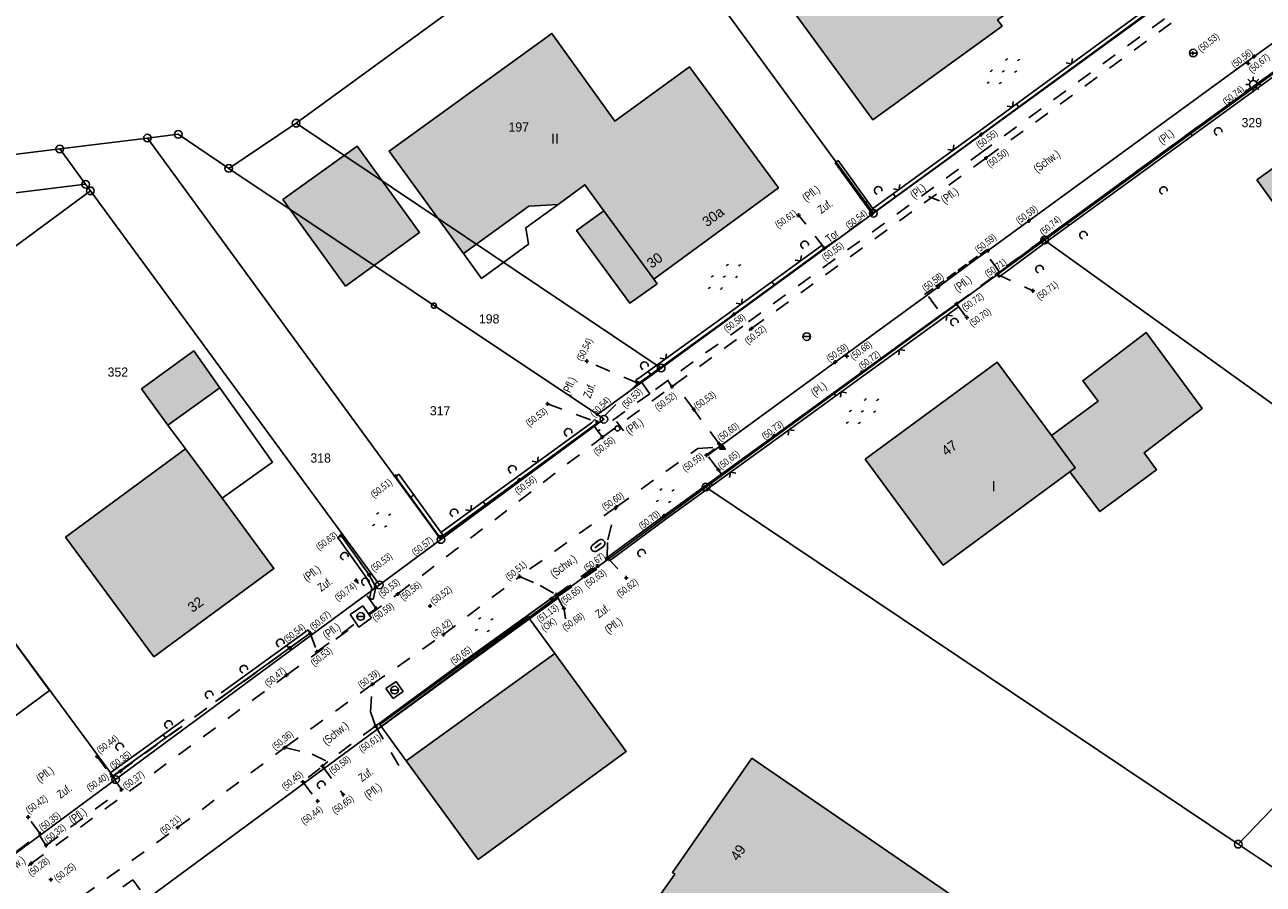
# Model space of a CAD drawing. Extents: x 2408905 to 2410405, y 5786105 to 5787663.
# Tile 31 of 43: x 2409926 to 2410008, y 5786956 to 5787012. Entities that reach past the tile are written whole.
import ezdxf

# ---------------------------------------------------------------- set-up
doc = ezdxf.new("R2010")
doc.units = 0
for name, pattern in [('DASHED_28', [9, 6, -3]), ('DASHED_61', [0.9, 0.7, -0.2]), ('DASHED_70', [2, 1, -1])]:
    doc.linetypes.add(name, pattern=pattern)
for name, color, linetype in [('K100-FLST_GRENZEN', 40, 'Continuous'), ('K105-FLST_NUMMERN', 40, 'Continuous'), ('K125-GEB_LINIEN', 40, 'Continuous'), ('K125-GEB_LINIEN-FLAECHE', 2, 'Continuous'), ('K130-GEB_TEXTE', 40, 'Continuous'), ('K145-VERM_PKTE', 7, 'Continuous'), ('STRKAT-TEXTE', 7, 'Continuous'), ('TOP-HOEHENI', 7, 'Continuous'), ('TOP-LINIEN', 7, 'Continuous'), ('TOP-SYMB-STRASSE', 32, 'Continuous'), ('TOP-SYMBOLE', 7, 'Continuous'), ('TOP-TEXTE', 7, 'Continuous')]:
    doc.layers.add(name, color=color, linetype=linetype)
doc.styles.add('SIMPLEX', font='CONTINUOUS')

# ---------------------------------------------------------------- blocks, each defined once
blk = doc.blocks.new('128')
at = {"color": 11, "linetype": 'Continuous'}
blk.add_circle((0, 0), 0.5, dxfattribs=at)
blk = doc.blocks.new('GRENZSTEIN')
at = {"color": 7, "linetype": 'Continuous'}
blk.add_circle((0, 0), 0.75, dxfattribs=at)
blk = doc.blocks.new('251')
at = {"color": 40, "linetype": 'Continuous'}
blk.add_circle((0, 0), 0.175, dxfattribs=at)
blk = doc.blocks.new('1733')
at = {"color": 123, "linetype": 'Continuous'}
blk.add_circle((0, 0), 0.5, dxfattribs=at)
at = {"layer": 'TOP-SYMB-STRASSE', "color": 123}
blk.add_polyline3d([(-0.5, 0, 0), (0.5, 0, 0)], dxfattribs=at)
blk = doc.blocks.new('1702')
at = {"layer": 'TOP-SYMB-STRASSE', "color": 30}
for points in [[(-0.375, -0.215, 0), (0, 0.43, 0), (0.375, -0.215, 0), (-0.375, -0.215, 0)], [(-0.356, -0.215, 0), (0.009, 0.414, 0)], [(0.067, 0.314, 0), (-0.241, -0.215, 0)], [(-0.125, -0.215, 0), (0.125, 0.215, 0)], [(0.183, 0.116, 0), (-0.009, -0.215, 0)], [(0.106, -0.215, 0), (0.241, 0.016, 0)], [(0.299, -0.083, 0), (0.222, -0.215, 0)], [(0.338, -0.215, 0), (0.356, -0.183, 0)]]:
    blk.add_polyline3d(points, dxfattribs=at)
blk = doc.blocks.new('1701')
at = {"color": 30, "linetype": 'Continuous'}
blk.add_circle((0, 0), 0.5, dxfattribs=at)
at = {"layer": 'TOP-SYMB-STRASSE', "color": 30}
for points in [[(-0.5, 0, 0), (-1, 0, 0)], [(-0.355, 0.355, 0), (-0.705, 0.705, 0)], [(0, 0.5, 0), (0, 1, 0)], [(0.355, 0.355, 0), (0.705, 0.705, 0)], [(0.5, 0, 0), (1, 0, 0)], [(-0.355, -0.355, 0), (-0.705, -0.705, 0)], [(0, -0.5, 0), (0, -1, 0)], [(0.355, -0.355, 0), (0.705, -0.705, 0)]]:
    blk.add_polyline3d(points, dxfattribs=at)
blk = doc.blocks.new('168')
at = {"color": 74, "linetype": 'Continuous'}
blk.add_arc((0, 0.001), 1, 318.61027, 221.38965, dxfattribs=at)
blk = doc.blocks.new('179')
at = {"layer": 'TOP-SYMBOLE', "color": 111}
for points in [[(-4, -0.25, 0), (-4, 0.25, 0)], [(-3.5, -0.25, 0), (-3.5, 0.25, 0)], [(-0.25, 2.75, 0), (-0.25, 3.25, 0)], [(0.25, 2.75, 0), (0.25, 3.25, 0)], [(3.5, -0.25, 0), (3.5, 0.25, 0)], [(4, -0.25, 0), (4, 0.25, 0)], [(-0.25, -3.25, 0), (-0.25, -2.75, 0)], [(0.25, -3.25, 0), (0.25, -2.75, 0)]]:
    blk.add_polyline3d(points, dxfattribs=at)
blk = doc.blocks.new('1710')
at = {"color": 123, "linetype": 'Continuous'}
for centre, start, end in [((-0.375, 0), 90, 270), ((0.375, 0), 270, 90)]:
    blk.add_arc(centre, 0.375, start, end, dxfattribs=at)
at = {"layer": 'TOP-SYMB-STRASSE', "color": 123}
for points in [[(-0.375, 0.375, 0), (0.375, 0.375, 0)], [(-0.375, 0, 0), (0.375, 0, 0)], [(0.375, -0.375, 0), (-0.375, -0.375, 0)]]:
    blk.add_polyline3d(points, dxfattribs=at)
blk = doc.blocks.new('1783')
at = {"layer": 'TOP-SYMBOLE', "color": 93}
blk.add_polyline3d([(-1, 1, 0), (0, 0, 0), (1, 1, 0)], dxfattribs=at)
blk = doc.blocks.new('178')
at = {"layer": 'TOP-SYMBOLE', "color": 111}
for points in [[(-7.75, -0.25, 0), (-7.75, 0.25, 0)], [(-7.25, -0.25, 0), (-7.25, 0.25, 0)], [(-4, 2.75, 0), (-4, 3.25, 0)], [(-3.5, 2.75, 0), (-3.5, 3.25, 0)], [(-0.25, -0.25, 0), (-0.25, 0.25, 0)], [(0.25, -0.25, 0), (0.25, 0.25, 0)], [(3.5, 2.75, 0), (3.5, 3.25, 0)], [(4, 2.75, 0), (4, 3.25, 0)], [(7.25, -0.25, 0), (7.25, 0.25, 0)], [(7.75, -0.25, 0), (7.75, 0.25, 0)], [(-4, -3.25, 0), (-4, -2.75, 0)], [(-3.5, -3.25, 0), (-3.5, -2.75, 0)], [(3.5, -3.25, 0), (3.5, -2.75, 0)], [(4, -3.25, 0), (4, -2.75, 0)]]:
    blk.add_polyline3d(points, dxfattribs=at)
blk = doc.blocks.new('247')
at = {"layer": 'TOP-HOEHENI', "color": 30}
for points in [[(-0.375, 0, 0), (0.375, 0, 0)], [(0, -0.375, 0), (0, 0.375, 0)]]:
    blk.add_polyline3d(points, dxfattribs=at)

msp = doc.modelspace()

# ---------------------------------------------------------------- hatches: boundary and pattern name
at = {"layer": 'K125-GEB_LINIEN-FLAECHE'}
for color, points in [(32, [(2409975.432, 5787014.697), (2409982.004, 5787005.703), (2409990.486, 5787011.847), (2409990.192, 5787012.251), (2409995.819, 5787016.326), (2409996.112, 5787015.921), (2409996.411, 5787016.138), (2409990.884, 5787023.762), (2409990.779, 5787023.686), (2409980.993, 5787016.615), (2409979.99, 5787017.985)]), (32, [(2409964.386, 5786999.73), (2409962.595, 5786998.454), (2409966.087, 5786993.682), (2409967.884, 5786994.952), (2409967.661, 5786995.257), (2409975.827, 5787001.24), (2409969.983, 5787009.183), (2409965.104, 5787005.61), (2409960.971, 5787011.361), (2409950.317, 5787003.652), (2409955.183, 5786996.94), (2409959.455, 5787000.036), (2409961.38, 5787000.162), (2409963.143, 5787001.444)]), (32, [(2410007.177, 5787001.778), (2410013.563, 5786992.947), (2410013.668, 5786993.023), (2410014.209, 5786992.292), (2410017.463, 5786994.636), (2410016.93, 5786995.376), (2410018.52, 5786996.527), (2410018.698, 5786996.656), (2410016.618, 5786999.472), (2410019.649, 5787001.663), (2410017.498, 5787004.635), (2410015.165, 5787007.857), (2410010.674, 5787004.615), (2410010.826, 5787004.399)]), (33, [(2409947.446, 5786994.808), (2409952.297, 5786998.323), (2409948.21, 5787003.982), (2409943.345, 5787000.471)]), (33, [(2409994.916, 5786982.63), (2409996.9, 5786980.028), (2410000.61, 5786982.766), (2409999.791, 5786983.871), (2410003.594, 5786986.79), (2409999.927, 5786991.752), (2409995.772, 5786988.603), (2409996.77, 5786987.272), (2409993.711, 5786985.006), (2409995.273, 5786982.891)]), (33, [(2409934.082, 5786988.073), (2409935.796, 5786985.681), (2409939.214, 5786988.142), (2409937.509, 5786990.554)]), (32, [(2409994.916, 5786982.63), (2409995.273, 5786982.891), (2409993.711, 5786985.006), (2409990.152, 5786989.822), (2409981.516, 5786983.461), (2409986.617, 5786976.521)]), (32, [(2409929.096, 5786978.355), (2409934.886, 5786970.512), (2409942.755, 5786976.294), (2409939.352, 5786980.901), (2409936.954, 5786984.148)]), (33, [(2409956.146, 5786957.226), (2409965.835, 5786964.301), (2409961.161, 5786970.723), (2409951.432, 5786963.698)]), (32, [(2409974.07, 5786963.857), (2409968.878, 5786956.378), (2409969.027, 5786956.264), (2409963.816, 5786948.883), (2409971.231, 5786943.796), (2409975.024, 5786949.248), (2409978.911, 5786946.578), (2409979.518, 5786946.16), (2409980.894, 5786948.114), (2409987.27, 5786943.704), (2409992.452, 5786951.27)])]:
    msp.add_hatch(color=color, dxfattribs=at).paths.add_polyline_path(points)

# ---------------------------------------------------------------- linework, layer by layer
at = {"layer": 'K100-FLST_GRENZEN', "color": 7}
for points in [[(2409882.018, 5787002.328, 0), (2409896.797, 5786999.839, 0), (2409928.717, 5787003.789, 0), (2409934.467, 5787004.501, 0), (2409936.486, 5787004.751, 0), (2409939.794, 5787002.52, 0), (2409944.208, 5787005.482, 0), (2409966.084, 5787021.421, 0), (2409990.003, 5787038.848, 0), (2410013.927, 5787056.278, 0), (2410037.759, 5787073.642, 0), (2410026.295, 5787089.236, 0), (2410032.442, 5787093.708, 0), (2410025.658, 5787103.732, 0), (2409991.49, 5787094.011, 0), (2409977.716, 5787090.092, 0), (2409969.732, 5787087.821, 0), (2409874.792, 5787060.81, 0), (2409881.881, 5787003.434, 0), (2409882.018, 5787002.328, 0)], [(2409982.05, 5786999.576, 0), (2410005.95, 5787017.003, 0), (2409995.92, 5787030.742, 0), (2409992.256, 5787035.761, 0), (2409990.003, 5787038.848, 0), (2409966.084, 5787021.421, 0), (2409966.38, 5787021.017, 0), (2409969.919, 5787016.174, 0), (2409982.05, 5786999.576, 0)], [(2409944.208, 5787005.482, 0), (2409968.137, 5786989.432, 0), (2409982.05, 5786999.576, 0), (2409969.919, 5787016.174, 0), (2409966.38, 5787021.017, 0), (2409966.084, 5787021.421, 0), (2409944.208, 5787005.482, 0)], [(2409993.273, 5786997.821, 0), (2410023.273, 5786976.251, 0), (2410024.4, 5786977.423, 0), (2410032.96, 5786986.333, 0), (2410040.494, 5786994.175, 0), (2410040.886, 5786994.581, 0), (2410021.521, 5787018.415, 0), (2409993.273, 5786997.821, 0)], [(2409934.467, 5787004.501, 0), (2409953.698, 5786978.197, 0), (2409964.381, 5786986.08, 0), (2409963.953, 5786986.382, 0), (2409939.794, 5787002.52, 0), (2409936.486, 5787004.751, 0), (2409934.467, 5787004.501, 0)], [(2409939.794, 5787002.52, 0), (2409963.953, 5786986.382, 0), (2409968.137, 5786989.432, 0), (2409944.208, 5787005.482, 0), (2409939.794, 5787002.52, 0)], [(2409930.41, 5787001.479, 0), (2409930.727, 5787001.047, 0), (2409949.664, 5786975.221, 0), (2409953.698, 5786978.197, 0), (2409934.467, 5787004.501, 0), (2409928.717, 5787003.789, 0), (2409930.41, 5787001.479, 0)], [(2409913.373, 5786988.235, 0), (2409930.727, 5787001.047, 0), (2409930.41, 5787001.479, 0), (2409905.852, 5786998.442, 0), (2409913.373, 5786988.235, 0)], [(2409913.373, 5786988.235, 0), (2409932.378, 5786962.465, 0), (2409949.664, 5786975.221, 0), (2409930.727, 5787001.047, 0), (2409913.373, 5786988.235, 0)], [(2409971.067, 5786981.631, 0), (2410005.96, 5786958.23, 0), (2410015.853, 5786968.527, 0), (2410022.505, 5786975.451, 0), (2410023.273, 5786976.251, 0), (2409993.273, 5786997.821, 0), (2409971.067, 5786981.631, 0)], [(2409896.085, 5786975.474, 0), (2409915.09, 5786949.708, 0), (2409932.378, 5786962.465, 0), (2409913.373, 5786988.235, 0), (2409896.085, 5786975.474, 0)], [(2409930.075, 5786951.425, 0), (2409908.509, 5786935.534, 0), (2409932.567, 5786916.021, 0), (2409941.128, 5786909.078, 0), (2409978.187, 5786878.986, 0), (2409978.366, 5786878.841, 0), (2410003.508, 5786909.867, 0), (2410007.251, 5786914.486, 0), (2410007.249, 5786914.488, 0), (2409989.783, 5786927.909, 0), (2409990.681, 5786929.221, 0), (2410009.1, 5786956.124, 0), (2410005.96, 5786958.23, 0), (2409971.067, 5786981.631, 0), (2409930.953, 5786952.072, 0), (2409930.075, 5786951.425, 0)], [(2410005.96, 5786958.23, 0), (2410009.1, 5786956.124, 0), (2410029.762, 5786942.267, 0), (2410037.062, 5786951.306, 0), (2410033.22, 5786954.428, 0), (2410023.721, 5786962.142, 0), (2410015.853, 5786968.527, 0), (2410005.96, 5786958.23, 0)]]:
    msp.add_polyline3d(points, close=True, dxfattribs=at)
for points in [[(2409765.696, 5786794.675, 0), (2409768.513, 5786799.532, 0), (2409770.579, 5786803.092, 0), (2409774.74, 5786810.123, 0), (2409787.6, 5786831.85, 0), (2409802.732, 5786857.417, 0), (2409835.183, 5786881.391, 0), (2409848.826, 5786891.471, 0), (2409908.509, 5786935.534, 0), (2409930.075, 5786951.425, 0), (2409930.953, 5786952.072, 0), (2409971.067, 5786981.631, 0), (2409993.273, 5786997.821, 0), (2410021.521, 5787018.415, 0), (2410048.823, 5787038.318, 0), (2410056.656, 5787044.03, 0), (2410071.174, 5787054.613, 0), (2410099.392, 5787071.492, 0)], [(2410064.629, 5787059.169, 0), (2410054.063, 5787051.465, 0), (2410053.767, 5787051.868, 0), (2410029.844, 5787034.424, 0), (2410005.95, 5787017.003, 0), (2409982.05, 5786999.576, 0), (2409968.137, 5786989.432, 0), (2409963.953, 5786986.382, 0), (2409964.381, 5786986.08, 0), (2409953.698, 5786978.197, 0), (2409949.664, 5786975.221, 0), (2409932.378, 5786962.465, 0), (2409915.09, 5786949.708, 0), (2409896.994, 5786936.355, 0), (2409878.896, 5786923, 0), (2409859.993, 5786909.051, 0), (2409859.189, 5786908.457, 0), (2409837.872, 5786892.728, 0), (2409825.403, 5786883.527, 0), (2409810.118, 5786872.25, 0), (2409797.001, 5786862.569, 0), (2409795.238, 5786859.581, 0), (2409792.645, 5786855.189, 0), (2409765.264, 5786808.718, 0)], [(2409905.852, 5786998.442, 0), (2409930.41, 5787001.479, 0), (2409928.717, 5787003.789, 0), (2409896.797, 5786999.839, 0)]]:
    msp.add_polyline3d(points, dxfattribs=at)
at = {"layer": 'K125-GEB_LINIEN', "color": 32}
for points in [[(2409975.432, 5787014.697, 0), (2409982.004, 5787005.703, 0), (2409990.486, 5787011.847, 0), (2409990.192, 5787012.251, 0), (2409995.819, 5787016.326, 0), (2409996.112, 5787015.921, 0), (2409996.411, 5787016.138, 0), (2409990.884, 5787023.762, 0), (2409990.779, 5787023.686, 0), (2409980.993, 5787016.615, 0), (2409979.99, 5787017.985, 0), (2409975.432, 5787014.697, 0)], [(2409964.386, 5786999.73, 0), (2409962.595, 5786998.454, 0), (2409966.087, 5786993.682, 0), (2409967.884, 5786994.952, 0), (2409967.661, 5786995.257, 0), (2409975.827, 5787001.24, 0), (2409969.983, 5787009.183, 0), (2409965.104, 5787005.61, 0), (2409960.971, 5787011.361, 0), (2409950.317, 5787003.652, 0), (2409955.183, 5786996.94, 0), (2409959.455, 5787000.036, 0), (2409961.38, 5787000.162, 0), (2409963.143, 5787001.444, 0), (2409964.386, 5786999.73, 0)], [(2410007.177, 5787001.778, 0), (2410013.563, 5786992.947, 0), (2410013.668, 5786993.023, 0), (2410014.209, 5786992.292, 0), (2410017.463, 5786994.636, 0), (2410016.93, 5786995.376, 0), (2410018.52, 5786996.527, 0), (2410018.698, 5786996.656, 0), (2410016.618, 5786999.472, 0), (2410019.649, 5787001.663, 0), (2410017.498, 5787004.635, 0), (2410015.165, 5787007.857, 0), (2410010.674, 5787004.615, 0), (2410010.826, 5787004.399, 0), (2410007.177, 5787001.778, 0)], [(2409947.446, 5786994.808, 0), (2409952.297, 5786998.323, 0), (2409948.21, 5787003.982, 0), (2409943.345, 5787000.471, 0), (2409947.446, 5786994.808, 0)], [(2409943.345, 5787000.471, 0), (2409948.21, 5787003.982, 0), (2409952.297, 5786998.323, 0)], [(2409943.345, 5787000.471, 0), (2409947.446, 5786994.808, 0)], [(2409947.446, 5786994.808, 0), (2409952.297, 5786998.323, 0)], [(2409994.916, 5786982.63, 0), (2409996.9, 5786980.028, 0), (2410000.61, 5786982.766, 0), (2409999.791, 5786983.871, 0), (2410003.594, 5786986.79, 0), (2409999.927, 5786991.752, 0), (2409995.772, 5786988.603, 0), (2409996.77, 5786987.272, 0), (2409993.711, 5786985.006, 0), (2409995.273, 5786982.891, 0), (2409994.916, 5786982.63, 0)], [(2409934.082, 5786988.073, 0), (2409935.796, 5786985.681, 0), (2409939.214, 5786988.142, 0), (2409937.509, 5786990.554, 0), (2409934.082, 5786988.073, 0)], [(2409994.916, 5786982.63, 0), (2409995.273, 5786982.891, 0), (2409993.711, 5786985.006, 0), (2409990.152, 5786989.822, 0), (2409981.516, 5786983.461, 0), (2409986.617, 5786976.521, 0), (2409994.916, 5786982.63, 0)], [(2409929.096, 5786978.355, 0), (2409934.886, 5786970.512, 0), (2409942.755, 5786976.294, 0), (2409939.352, 5786980.901, 0), (2409936.954, 5786984.148, 0), (2409929.096, 5786978.355, 0)], [(2409956.146, 5786957.226, 0), (2409965.835, 5786964.301, 0), (2409961.161, 5786970.723, 0), (2409951.432, 5786963.698, 0), (2409956.146, 5786957.226, 0)], [(2409974.07, 5786963.857, 0), (2409968.878, 5786956.378, 0), (2409969.027, 5786956.264, 0), (2409963.816, 5786948.883, 0), (2409971.231, 5786943.796, 0), (2409975.024, 5786949.248, 0), (2409978.911, 5786946.578, 0), (2409979.518, 5786946.16, 0), (2409980.894, 5786948.114, 0), (2409987.27, 5786943.704, 0), (2409992.452, 5786951.27, 0), (2409974.07, 5786963.857, 0)]]:
    msp.add_polyline3d(points, dxfattribs=at)
at = {"layer": 'K125-GEB_LINIEN', "color": 40}
for points in [[(2409955.183, 5786996.94, 0), (2409956.363, 5786995.312, 0), (2409959.432, 5786997.548, 0), (2409959.262, 5786998.621, 0), (2409961.38, 5787000.162, 0), (2409959.455, 5787000.036, 0), (2409955.183, 5786996.94, 0)], [(2409964.386, 5786999.73, 0), (2409962.595, 5786998.454, 0), (2409966.087, 5786993.682, 0), (2409967.884, 5786994.952, 0), (2409967.661, 5786995.257, 0), (2409964.386, 5786999.73, 0)], [(2409939.214, 5786988.142, 0), (2409935.796, 5786985.681, 0), (2409936.954, 5786984.148, 0), (2409939.352, 5786980.901, 0), (2409942.657, 5786983.275, 0), (2409939.214, 5786988.142, 0)], [(2409949.699, 5786966.075, 0), (2409951.432, 5786963.698, 0), (2409961.161, 5786970.723, 0), (2409959.405, 5786973.15, 0), (2409949.699, 5786966.075, 0)], [(2409924.646, 5786972.922, 0), (2409919.827, 5786969.345, 0), (2409923.221, 5786964.73, 0), (2409928.055, 5786968.304, 0), (2409924.646, 5786972.922, 0)]]:
    msp.add_polyline3d(points, close=True, dxfattribs=at)
at = {"layer": 'STRKAT-TEXTE', "color": 112, "linetype": 'DASHED_61'}
for points in [[(2409985.394, 5786994.243, 0), (2409989.502, 5786997.207, 0)], [(2409971.632, 5786984.147, 0), (2409971.142, 5786983.777, 0)]]:
    msp.add_polyline3d(points, dxfattribs=at)
at = {"layer": 'TOP-LINIEN', "color": 132, "linetype": 'DASHED_70'}
for p, q in [((2410007.598, 5787017.02, 50.481), (2409989.235, 5787003.642, 50.503)), ((2409989.434, 5787003.201, 50.496), (2410007.992, 5787016.727, 50.474)), ((2410012.656, 5787012.051, 50.715), (2410006.511, 5787007.563, 50.735)), ((2410006.511, 5787007.563, 50.735), (2409993.181, 5786997.865, 50.737)), ((2409989.235, 5787003.642, 50.503), (2409973.482, 5786992.181, 50.522)), ((2409974.053, 5786992.016, 50.515), (2409989.434, 5787003.201, 50.496)), ((2409979.542, 5787002.885, 50.603), (2409981.958, 5786999.533, 50.537)), ((2409978.842, 5786997.282, 50.553), (2409977.145, 5786999.451, 50.613)), ((2409978.842, 5786997.282, 50.553), (2409981.958, 5786999.533, 50.537)), ((2409993.181, 5786997.865, 50.737), (2409990.294, 5786995.757, 50.725)), ((2409990.294, 5786995.757), (2409989.46, 5786996.895)), ((2409990.294, 5786995.757, 50.725), (2409990.128, 5786995.58, 50.709)), ((2409987.489, 5786993.638, 50.721), (2409990.128, 5786995.58, 50.706)), ((2409990.128, 5786995.58, 50.709), (2409992.504, 5786994.496, 50.713)), ((2409985.658, 5786994.118, 50.681), (2409986.509, 5786992.947, 50.711)), ((2409987.489, 5786993.638, 50.724), (2409988.169, 5786992.743, 50.701)), ((2409973.482, 5786992.181, 50.522), (2409968.574, 5786988.623, 50.528)), ((2409969.039, 5786988.358, 50.521), (2409974.053, 5786992.016, 50.515)), ((2409966.61, 5786988.441, 50.529), (2409963.257, 5786989.88, 50.538)), ((2409967.383, 5786987.753, 50.525), (2409966.818, 5786988.558, 50.557)), ((2409968.574, 5786988.623), (2409967.383, 5786987.753)), ((2409968.574, 5786988.623, 50.528), (2409968.843, 5786988.212, 50.521)), ((2409966.61, 5786988.441, 50.529), (2409963.967, 5786985.876, 50.541)), ((2409967.383, 5786987.753), (2409963.991, 5786985.303)), ((2409964.285, 5786984.907), (2409968.843, 5786988.212)), ((2409968.843, 5786988.212, 50.521), (2409969.039, 5786988.358, 50.521)), ((2409970.268, 5786986.713, 50.554), (2409969.039, 5786988.358, 50.539)), ((2409960.695, 5786987.09, 50.533), (2409963.967, 5786985.876, 50.541)), ((2409971.94, 5786984.465, 50.623), (2409970.268, 5786986.713, 50.554)), ((2409963.726, 5786985.658, 50.554), (2409963.991, 5786985.303, 50.556)), ((2409963.991, 5786985.303), (2409964.285, 5786984.907)), ((2409950.874, 5786974.629, 50.56), (2409964.285, 5786984.907, 50.562)), ((2409965.199, 5786980.332, 50.598), (2409970.534, 5786984.155, 50.563)), ((2409970.534, 5786984.155, 50.563), (2409971.611, 5786984.224, 50.598)), ((2409971.247, 5786983.604, 50.624), (2409971.874, 5786982.756, 50.654)), ((2409971.874, 5786982.756, 50.654), (2409972.09, 5786982.485, 50.72)), ((2409965.199, 5786980.332, 50.599), (2409958.861, 5786975.775, 50.51)), ((2409964.631, 5786978.185, 50.656), (2409965.198, 5786980.332, 50.588)), ((2409948.988, 5786975.875, 50.527), (2409947.157, 5786978.462, 50.632)), ((2409964.603, 5786977.009, 50.657), (2409964.631, 5786978.185, 50.656)), ((2409961.262, 5786974.569, 50.653), (2409964.604, 5786977.009, 50.668)), ((2409961.401, 5786974.615, 50.641), (2409963.983, 5786976.46, 50.625)), ((2409961.471, 5786974.517, 50.641), (2409964.053, 5786976.362, 50.625)), ((2409963.983, 5786976.46, 50.625), (2409964.053, 5786976.362, 50.625)), ((2409964.604, 5786977.009, 50.668), (2409965.848, 5786975.681, 50.622)), ((2409949.447, 5786973.682, 50.583), (2409948.147, 5786975.514, 50.734)), ((2409949.435, 5786975.069, 50.534), (2409948.988, 5786975.875, 50.527)), ((2409953.86, 5786971.964, 50.421), (2409958.861, 5786975.775, 50.51)), ((2409958.861, 5786975.775, 50.51), (2409960.203, 5786975.177, 50.551)), ((2409949.256, 5786974.273, 50.568), (2409949.435, 5786975.069, 50.534)), ((2409960.203, 5786975.177, 50.551), (2409961.262, 5786974.569, 50.653)), ((2409947.757, 5786973.276, 50.633), (2409948.582, 5786973.849, 50.638)), ((2409949.15, 5786973.048, 50.543), (2409948.582, 5786973.849, 50.638)), ((2409949, 5786973.26, 50.568), (2409950.874, 5786974.629, 50.56)), ((2409961.76, 5786973.685, 50.675), (2409961.262, 5786974.569, 50.653)), ((2409961.401, 5786974.615, 50.641), (2409961.471, 5786974.517, 50.641)), ((2409947.757, 5786973.276, 50.633), (2409948.314, 5786972.453, 50.531)), ((2409948.314, 5786972.453, 50.531), (2409949.15, 5786973.048, 50.543)), ((2409948.956, 5786973.322, 50.576), (2409949.447, 5786973.682, 50.583)), ((2409943.579, 5786969.301, 50.468), (2409948.175, 5786972.658, 50.526)), ((2409945.569, 5786970.843, 50.517), (2409948.133, 5786972.721, 50.553)), ((2409943.793, 5786971.089, 50.539), (2409945.14, 5786972.067, 50.673)), ((2409945.139, 5786972.068, 50.662), (2409945.569, 5786970.843, 50.517)), ((2409949.213, 5786968.706, 50.393), (2409953.86, 5786971.964, 50.421)), ((2409932.695, 5786963.018, 50.345), (2409943.793, 5786971.089, 50.539)), ((2409926.847, 5786956.96, 50.275), (2409943.579, 5786969.301, 50.468)), ((2409949.213, 5786968.706, 50.397), (2409943.471, 5786964.555, 50.36)), ((2409949.084, 5786966.901, 50.518), (2409949.213, 5786968.706, 50.397)), ((2409950.766, 5786968.893, 50.436), (2409950.093, 5786968.434, 50.435)), ((2409950.093, 5786968.434, 50.435), (2409950.562, 5786967.776, 50.493)), ((2409950.562, 5786967.776, 50.493), (2409951.235, 5786968.235, 50.494)), ((2409950.766, 5786968.893, 50.436), (2409951.235, 5786968.235, 50.494)), ((2409949.416, 5786965.971, 50.614), (2409949.084, 5786966.901, 50.518)), ((2409949.416, 5786965.971, 50.61), (2409946.281, 5786963.638, 50.572)), ((2409950.934, 5786963.375, 50.68), (2409949.416, 5786965.971, 50.61)), ((2409936.442, 5786959.312, 50.208), (2409943.471, 5786964.555, 50.36)), ((2409943.471, 5786964.555, 50.36), (2409945.26, 5786964.135, 50.461)), ((2409945.26, 5786964.135, 50.461), (2409946.281, 5786963.638, 50.572)), ((2409931.167, 5786963.974, 50.463), (2409932.153, 5786962.666, 50.426)), ((2409946.281, 5786963.638, 50.572), (2409945.932, 5786963.34, 50.58)), ((2409945.932, 5786963.34, 50.58), (2409947.303, 5786961.474, 50.649)), ((2409932.153, 5786962.666, 50.426), (2409932.77, 5786961.8, 50.397)), ((2409932.156, 5786962.669, 50.402), (2409932.695, 5786963.018, 50.345)), ((2409945.783, 5786963.211, 50.512), (2409944.649, 5786962.309, 50.437)), ((2409927.818, 5786958.146, 50.325), (2409932.773, 5786961.803, 50.375)), ((2409944.649, 5786962.309, 50.437), (2409945.618, 5786961.047, 50.427)), ((2409927.441, 5786958.914, 50.354), (2409926.651, 5786959.999, 50.422)), ((2409930.188, 5786954.813, 50.171), (2409936.442, 5786959.312, 50.208)), ((2409924.282, 5786956.569, 50.357), (2409927.362, 5786958.847, 50.35)), ((2409927.362, 5786958.847, 50.35), (2409927.441, 5786958.914, 50.354)), ((2409927.362, 5786958.847, 50.352), (2409927.818, 5786958.146, 50.325)), ((2409925.027, 5786955.639, 50.282), (2409926.847, 5786956.96, 50.275)), ((2409932.851, 5786955.429, 50.157), (2409933.517, 5786955.892, 50.144)), ((2409933.517, 5786955.892, 50.144), (2409933.982, 5786955.232, 50.166))]:
    msp.add_line(p, q, dxfattribs=at)
at = {"layer": 'TOP-LINIEN', "color": 93}
for p, q in [((2409988.96, 5787004.939), (2410000.11, 5787013.079)), ((2410000.257, 5787012.877), (2409989.107, 5787004.737)), ((2410006.511, 5787007.563), (2410012.656, 5787012.051)), ((2410012.803, 5787011.849), (2410006.658, 5787007.361)), ((2409993.181, 5786997.865), (2410006.511, 5787007.563)), ((2410006.658, 5787007.361), (2409993.329, 5786997.664)), ((2409991.425, 5787006.738), (2409991.572, 5787006.537)), ((2409982.014, 5786999.881), (2409988.96, 5787004.939)), ((2409989.107, 5787004.737), (2409982.161, 5786999.679)), ((2410002.799, 5787004.863), (2410002.949, 5787004.663)), ((2409979.542, 5787002.885), (2409979.745, 5787003.031)), ((2409981.958, 5786999.533), (2409979.542, 5787002.885)), ((2409979.745, 5787003.031), (2409982.161, 5786999.679)), ((2409983.343, 5787000.849), (2409983.49, 5787000.647)), ((2409981.455, 5787000.231), (2409981.658, 5787000.377)), ((2409982.161, 5786999.679), (2409982.014, 5786999.881)), ((2409982.161, 5786999.679), (2409981.958, 5786999.533)), ((2409981.958, 5786999.533), (2409981.958, 5786999.533)), ((2409994.712, 5786998.979), (2409994.862, 5786998.779)), ((2409972.75, 5786993.153), (2409978.695, 5786997.484)), ((2409978.695, 5786997.484), (2409978.842, 5786997.282)), ((2409990.128, 5786995.58), (2409993.181, 5786997.865)), ((2409993.329, 5786997.664), (2409990.278, 5786995.38)), ((2409978.842, 5786997.282), (2409972.897, 5786992.951)), ((2409978.842, 5786997.282), (2409978.842, 5786997.282)), ((2409975.393, 5786995.078), (2409975.54, 5786994.876)), ((2409990.278, 5786995.38), (2409990.128, 5786995.58)), ((2409990.128, 5786995.58), (2409990.128, 5786995.58)), ((2409986.509, 5786992.947), (2409987.489, 5786993.638)), ((2409987.633, 5786993.434), (2409986.654, 5786992.744)), ((2409987.489, 5786993.638), (2409987.633, 5786993.434)), ((2409966.683, 5786988.769), (2409972.75, 5786993.153)), ((2409972.897, 5786992.951), (2409966.818, 5786988.558)), ((2409981.274, 5786989.146), (2409986.509, 5786992.947)), ((2409986.654, 5786992.744), (2409981.421, 5786988.944)), ((2409966.487, 5786988.659), (2409966.683, 5786988.769)), ((2409966.61, 5786988.441), (2409966.487, 5786988.659)), ((2409966.818, 5786988.558), (2409966.61, 5786988.441)), ((2409967.295, 5786989.211), (2409967.442, 5786989.009)), ((2409975.524, 5786984.976), (2409981.274, 5786989.146)), ((2409981.421, 5786988.944), (2409975.671, 5786984.774)), ((2409979.443, 5786987.818), (2409979.591, 5786987.617)), ((2409963.568, 5786985.852), (2409963.799, 5786986.061)), ((2409963.799, 5786986.061), (2409963.967, 5786985.876)), ((2409958.683, 5786982.285), (2409963.568, 5786985.852)), ((2409963.726, 5786985.658), (2409958.83, 5786982.083)), ((2409963.967, 5786985.876), (2409963.726, 5786985.658)), ((2409963.967, 5786985.876), (2409963.967, 5786985.876)), ((2409975.671, 5786984.774), (2409968.467, 5786979.548)), ((2409972.09, 5786982.485), (2409975.524, 5786984.976)), ((2409950.732, 5786982.332), (2409950.935, 5786982.479)), ((2409953.643, 5786978.311), (2409950.732, 5786982.332)), ((2409950.935, 5786982.479), (2409953.846, 5786978.458)), ((2409953.698, 5786978.66), (2409958.683, 5786982.285)), ((2409958.83, 5786982.083), (2409953.846, 5786978.458)), ((2409968.319, 5786979.75), (2409972.09, 5786982.485)), ((2409971.348, 5786981.947), (2409971.496, 5786981.745)), ((2409951.718, 5786980.97), (2409951.921, 5786981.117)), ((2409956.464, 5786980.672), (2409956.633, 5786980.485)), ((2409964.604, 5786977.009), (2409968.319, 5786979.75)), ((2409968.467, 5786979.548), (2409964.752, 5786976.808)), ((2409953.846, 5786978.458), (2409953.643, 5786978.311)), ((2409953.643, 5786978.311), (2409953.643, 5786978.311)), ((2409953.846, 5786978.458), (2409953.698, 5786978.66)), ((2409964.752, 5786976.808), (2409964.604, 5786977.009)), ((2409964.604, 5786977.009), (2409964.604, 5786977.009)), ((2409955.256, 5786970.235), (2409961.262, 5786974.569)), ((2409961.408, 5786974.366), (2409955.403, 5786970.033)), ((2409961.262, 5786974.569), (2409961.408, 5786974.366)), ((2409943.601, 5786971.259), (2409943.748, 5786971.057)), ((2409955.845, 5786970.66), (2409955.992, 5786970.458)), ((2409949.416, 5786965.971), (2409955.256, 5786970.235)), ((2409955.403, 5786970.033), (2409949.563, 5786965.769)), ((2409949.563, 5786965.769), (2409949.416, 5786965.971)), ((2409949.416, 5786965.971), (2409949.416, 5786965.971)), ((2409935.499, 5786965.397), (2409935.646, 5786965.195))]:
    msp.add_line(p, q, dxfattribs=at)
at = {"layer": 'TOP-LINIEN', "color": 135}
for p, q in [((2409989.107, 5787004.737, 50.558), (2410000.257, 5787012.877, 50.584)), ((2409981.958, 5786999.533, 50.541), (2409989.107, 5787004.737, 50.558)), ((2409972.897, 5786992.951, 50.58), (2409978.842, 5786997.282, 50.553)), ((2409987.489, 5786993.638, 50.724), (2409986.509, 5786992.947, 50.711)), ((2409966.818, 5786988.558, 50.557), (2409972.897, 5786992.951, 50.58)), ((2409986.509, 5786992.947, 50.711), (2409981.274, 5786989.146, 50.724)), ((2409966.61, 5786988.441, 50.529), (2409966.818, 5786988.558, 50.557)), ((2409981.274, 5786989.146, 50.724), (2409975.524, 5786984.976, 50.732)), ((2409958.83, 5786982.083, 50.562), (2409963.726, 5786985.658, 50.554)), ((2409963.726, 5786985.658, 50.554), (2409963.967, 5786985.876, 50.541)), ((2409975.524, 5786984.976, 50.732), (2409968.319, 5786979.75, 50.699)), ((2409950.732, 5786982.332, 50.507), (2409953.643, 5786978.311, 50.572)), ((2409953.643, 5786978.311, 50.572), (2409958.83, 5786982.083, 50.562)), ((2409968.319, 5786979.75, 50.699), (2409964.604, 5786977.009, 50.668)), ((2409961.264, 5786974.566, 50.659), (2409955.258, 5786970.232, 50.651)), ((2409955.258, 5786970.232, 50.651), (2409949.418, 5786965.968, 50.616))]:
    msp.add_line(p, q, dxfattribs=at)
at = {"layer": 'TOP-LINIEN', "color": 33}
for p, q in [((2410007.009, 5787009.853, 50.557), (2410011.486, 5787013.085, 50.567)), ((2409992.244, 5786999.079, 50.588), (2410007.009, 5787009.853, 50.557)), ((2409989.562, 5786997.131, 50.594), (2409992.244, 5786999.079, 50.588)), ((2409988.746, 5786996.536, 50.589), (2409989.562, 5786997.131, 50.594)), ((2409986.307, 5786994.751, 50.58), (2409988.746, 5786996.536, 50.589)), ((2409979.539, 5786989.817, 50.583), (2409985.504, 5786994.167, 50.587)), ((2409985.504, 5786994.167, 50.587), (2409986.307, 5786994.751, 50.58)), ((2409971.691, 5786984.095, 50.595), (2409979.539, 5786989.817, 50.583)), ((2409971.176, 5786983.707, 50.587), (2409971.691, 5786984.095, 50.598))]:
    msp.add_line(p, q, dxfattribs=at)
at = {"layer": 'TOP-LINIEN', "color": 72, "linetype": 'DASHED_28'}
for p, q in [((2409947.157, 5786978.462), (2409946.953, 5786978.318)), ((2409946.953, 5786978.318), (2409948.776, 5786975.742)), ((2409948.988, 5786975.875), (2409947.157, 5786978.462)), ((2409948.776, 5786975.742), (2409949.17, 5786975.031)), ((2409949.435, 5786975.069), (2409948.988, 5786975.875)), ((2409949.17, 5786975.031), (2409949.012, 5786974.328)), ((2409949.256, 5786974.273), (2409949.435, 5786975.069)), ((2409949.012, 5786974.328), (2409949.256, 5786974.273)), ((2409949.256, 5786974.273), (2409949.256, 5786974.273)), ((2409943.646, 5786971.291), (2409944.993, 5786972.269)), ((2409944.993, 5786972.269), (2409945.14, 5786972.067)), ((2409945.14, 5786972.067), (2409943.793, 5786971.089)), ((2409945.14, 5786972.067), (2409945.14, 5786972.067)), ((2409932.009, 5786962.872), (2409943.646, 5786971.291)), ((2409943.793, 5786971.089), (2409932.156, 5786962.669)), ((2409932.156, 5786962.669), (2409932.009, 5786962.872))]:
    msp.add_line(p, q, dxfattribs=at)
at = {"layer": 'TOP-TEXTE', "color": 220}
for points in [[(2409986.387, 5787000.384, 0), (2409985.655, 5787000.681, 0)], [(2409965.666, 5786985.312, 0), (2409965.202, 5786985.931, 0)], [(2409961.867, 5786972.994, 0), (2409961.783, 5786973.633, 0)]]:
    msp.add_polyline3d(points, dxfattribs=at)

# ---------------------------------------------------------------- block references
at = {"layer": 'K100-FLST_GRENZEN', "xscale": 0.333, "yscale": 0.333}
for name, p in [('GRENZSTEIN', (2409944.208, 5787005.482)), ('GRENZSTEIN', (2409934.467, 5787004.501)), ('GRENZSTEIN', (2409936.486, 5787004.751)), ('GRENZSTEIN', (2409928.717, 5787003.789)), ('GRENZSTEIN', (2409939.794, 5787002.52)), ('GRENZSTEIN', (2409930.41, 5787001.479)), ('GRENZSTEIN', (2409930.727, 5787001.047)), ('GRENZSTEIN', (2409982.05, 5786999.576)), ('GRENZSTEIN', (2409993.273, 5786997.821)), ('GRENZSTEIN', (2409968.137, 5786989.432)), ('251', (2409963.953, 5786986.382)), ('GRENZSTEIN', (2409964.381, 5786986.08)), ('GRENZSTEIN', (2409971.067, 5786981.631)), ('GRENZSTEIN', (2409953.698, 5786978.197)), ('GRENZSTEIN', (2409949.664, 5786975.221)), ('GRENZSTEIN', (2409932.378, 5786962.465)), ('GRENZSTEIN', (2410005.96, 5786958.23))]:
    msp.add_blockref(name, p, dxfattribs=at)
at = {"layer": 'K145-VERM_PKTE', "xscale": 0.333, "yscale": 0.333}
for p in [(2409953.245, 5786993.521), (2409965.273, 5786985.474)]:
    msp.add_blockref('128', p, dxfattribs=at)
at = {"layer": 'TOP-HOEHENI', "xscale": 0.333, "yscale": 0.333}
for p in [(2410002.978, 5787010.063), (2410007.009, 5787009.853, 50.557), (2410006.609, 5787009.402, 50.665), (2410006.511, 5787007.563, 50.735), (2409989.107, 5787004.737, 50.554), (2409989.434, 5787003.201, 50.498), (2409977.145, 5786999.451, 50.613), (2409981.958, 5786999.533, 50.537), (2409992.244, 5786999.079, 50.588), (2409978.842, 5786997.282, 50.553), (2409993.181, 5786997.865, 50.737), (2409989.562, 5786997.131, 50.594), (2409990.128, 5786995.58, 50.709), (2409986.307, 5786994.751, 50.58), (2409992.504, 5786994.496, 50.713), (2409987.489, 5786993.638, 50.724), (2409972.897, 5786992.951, 50.58), (2409988.169, 5786992.743, 50.701), (2409974.053, 5786992.016, 50.516), (2409980.304, 5786990.206, 50.683), (2409963.257, 5786989.88, 50.538), (2409979.539, 5786989.817, 50.586), (2409981.274, 5786989.146, 50.724), (2409966.61, 5786988.441, 50.529), (2409968.843, 5786988.212, 50.519), (2409960.695, 5786987.09, 50.533), (2409970.268, 5786986.713, 50.532), (2409963.967, 5786985.876, 50.541), (2409964.285, 5786984.907, 50.562), (2409971.94, 5786984.465, 50.601), (2409975.524, 5786984.976, 50.732), (2409971.108, 5786983.72), (2409971.89, 5786982.767, 50.65), (2409950.732, 5786982.332, 50.507), (2409958.83, 5786982.083, 50.562), (2409965.199, 5786980.332, 50.599), (2409968.319, 5786979.75, 50.699), (2409947.157, 5786978.462, 50.632), (2409953.643, 5786978.311, 50.572), (2409964.604, 5786977.009, 50.668), (2409963.983, 5786976.46, 50.625), (2409948.147, 5786975.514, 50.736), (2409948.988, 5786975.875, 50.527), (2409958.861, 5786975.775, 50.51), (2409965.848, 5786975.681, 50.622), (2409949.435, 5786975.069, 50.534), (2409950.874, 5786974.629, 50.56), (2409961.262, 5786974.569, 50.653), (2409952.988, 5786973.837, 50.516), (2409960.922, 5786974.316, 51.128), (2409949.447, 5786973.682, 50.585), (2409961.76, 5786973.685, 50.675), (2409945.14, 5786972.067, 50.673), (2409953.86, 5786971.964, 50.421), (2409943.793, 5786971.089, 50.539), (2409945.57, 5786970.842, 50.528), (2409955.256, 5786970.235, 50.645), (2409943.579, 5786969.301, 50.468), (2409949.213, 5786968.706, 50.393), (2409949.416, 5786965.971, 50.61), (2409931.17, 5786963.977, 50.439), (2409943.471, 5786964.555, 50.36), (2409945.932, 5786963.34, 50.58), (2409932.156, 5786962.669, 50.402), (2409932.695, 5786963.018, 50.345), (2409932.773, 5786961.803, 50.373), (2409944.648, 5786962.308, 50.453), (2409945.617, 5786961.046, 50.443), (2409947.303, 5786961.474, 50.649), (2409926.651, 5786959.999, 50.422), (2409936.442, 5786959.312, 50.208), (2409927.441, 5786958.914, 50.354), (2409927.818, 5786958.146, 50.323), (2409926.847, 5786956.96, 50.275), (2409928.134, 5786955.904, 50.246)]:
    msp.add_blockref('247', p, dxfattribs=at)
at = {"layer": 'TOP-SYMB-STRASSE', "xscale": 0.5, "yscale": 0.5}
for name, p in [('1733', (2410003.015, 5787010.076, 50.53)), ('1701', (2410006.95, 5787008.021, 50.725)), ('1733', (2409977.678, 5786991.499, 50.566)), ('1702', (2409972.145, 5786984.214, 50.706)), ('1733', (2409948.448, 5786973.153, 50.595)), ('1733', (2409950.662, 5786968.329, 50.463))]:
    msp.add_blockref(name, p, dxfattribs=at)
at = {"layer": 'TOP-SYMB-STRASSE', "xscale": 0.6659999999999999, "yscale": 0.6659999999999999, "rotation": 36.13099999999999}
msp.add_blockref('1710', (2409964, 5786977.8), dxfattribs=at)
at = {"layer": 'TOP-SYMBOLE'}
for name, p, xscale, yscale, rotation in [('178', (2409990.57, 5787008.882), 0.166, 0.166, 216.495), ('1783', (2409995.035, 5787009.375), 0.25, 0.25, 36.131), ('1783', (2409991.16, 5787006.546), 0.25, 0.25, 36.131), ('168', (2410004.651, 5787004.934), 0.25, 0.25, 31.99999999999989), ('1783', (2409987.269, 5787003.708), 0.25, 0.25, 36.061), ('1783', (2409983.719, 5787001.123), 0.25, 0.25, 36.061), ('168', (2409982.362, 5787001.074), 0.25, 0.25, 31.99999999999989), ('168', (2410001.065, 5787001.06), 0.25, 0.25, 31.99999999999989), ('168', (2409995.819, 5786998.138), 0.25, 0.25, 31.99999999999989), ('168', (2409977.543, 5786997.499), 0.25, 0.25, 31.99999999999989), ('178', (2409972.28, 5786995.421), 0.166, 0.166, 37), ('1783', (2409977.277, 5786996.451), 0.25, 0.25, 36.074), ('168', (2409992.941, 5786995.912), 0.25, 0.25, 31.99999999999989), ('1783', (2409973.399, 5786993.626), 0.25, 0.25, 36.074), ('1783', (2409986.883, 5786992.905), 0.25, 0.25, 215.188), ('168', (2409987.363, 5786992.438), 0.25, 0.25, 31.99999999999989), ('1783', (2409968.421, 5786990.025), 0.25, 0.25, 35.854), ('1783', (2409983.769, 5786990.648), 0.25, 0.25, 215.982), ('168', (2409967.037, 5786989.584), 0.25, 0.25, 31.99999999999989), ('1783', (2409979.945, 5786987.873), 0.25, 0.25, 215.95), ('178', (2409981.327, 5786986.599), 0.166, 0.166, 37), ('168', (2409962.045, 5786985.214), 0.25, 0.25, 31.99999999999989), ('1783', (2409976.514, 5786985.386), 0.25, 0.25, 215.95), ('1783', (2409960.028, 5786983.267), 0.25, 0.25, 36.136), ('168', (2409958.383, 5786982.79), 0.25, 0.25, 31.99999999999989), ('1783', (2409972.677, 5786982.602), 0.25, 0.25, 215.954), ('179', (2409968.404, 5786981.065), 0.166, 0.166, 34.32700000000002), ('1783', (2409955.66, 5786980.087), 0.25, 0.25, 36.02999999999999), ('179', (2409949.821, 5786979.487), 0.166, 0.166, 32.32700000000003), ('168', (2409954.563, 5786979.945), 0.25, 0.25, 31.99999999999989), ('168', (2409947.377, 5786977.095), 0.25, 0.25, 31.99999999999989), ('168', (2409966.853, 5786977.289), 0.25, 0.25, 31.99999999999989), ('168', (2409948.757, 5786975.419), 0.25, 0.25, 31.99999999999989), ('179', (2409956.526, 5786972.616), 0.166, 0.166, 34.32700000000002), ('168', (2409943.175, 5786971.41), 0.25, 0.25, 31.99999999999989), ('168', (2409940.786, 5786969.693), 0.25, 0.25, 31.99999999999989), ('168', (2409938.515, 5786968.014), 0.25, 0.25, 31.99999999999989), ('168', (2409935.85, 5786966.059), 0.25, 0.25, 31.99999999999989), ('168', (2409932.649, 5786964.605), 0.25, 0.25, 31.99999999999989), ('168', (2409945.861, 5786962.111), 0.25, 0.25, 31.99999999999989)]:
    msp.add_blockref(name, p, dxfattribs=dict(at, xscale=xscale, yscale=yscale, rotation=rotation))

# ---------------------------------------------------------------- texts
at = {"layer": 'K105-FLST_NUMMERN', "color": 7, "linetype": 'Continuous', "style": 'SIMPLEX'}
for s, p in [('197', (2409958.134, 5787004.928, 50.009)), ('329', (2410006.181, 5787005.219, 50.009)), ('198', (2409956.194, 5786992.355, 50.009)), ('352', (2409931.854, 5786988.868, 50.009)), ('317', (2409952.977, 5786986.332, 50.009)), ('318', (2409945.148, 5786983.234, 50.009))]:
    msp.add_text(s, height=0.6, dxfattribs=at).set_placement(p)
at = {"layer": 'K130-GEB_TEXTE', "color": 7, "linetype": 'Continuous', "style": 'SIMPLEX'}
for s, p in [('II', (2409960.931, 5787004.137)), ('I', (2409989.812, 5786981.355))]:
    msp.add_text(s, height=0.666, dxfattribs=at).set_placement(p)
for s, rotation, p in [('30a', 36.22, (2409971.136, 5786998.651)), ('30', 36.22, (2409967.505, 5786995.93)), ('47', 36.391, (2409986.823, 5786983.631)), ('32', 36.294, (2409937.412, 5786973.378)), ('49', 55.284, (2409973.162, 5786957.084))]:
    msp.add_text(s, height=0.666, rotation=rotation, dxfattribs=at).set_placement(p)
at = {"layer": 'STRKAT-TEXTE', "color": 7, "linetype": 'Continuous', "style": 'SIMPLEX', "width": 0.8}
for s, rotation, p in [('(Pl.)', 37.131, (2410000.964, 5787004.064)), ('(Schw.)', 36.131, (2409992.778, 5787002.205)), ('(Pfl.)', 397, (2409977.634, 5787000.302)), ('(Pl.)', 37.131, (2409984.705, 5787000.503)), ('(Pfl.)', 37.131, (2409986.723, 5787000.167)), ('(Pfl.)', 397, (2409987.578, 5786994.382)), ('(Pfl.)', 426, (2409962.097, 5786987.595)), ('(Pl.)', 36.131, (2409978.196, 5786987.523)), ('(Pfl.)', 756, (2409966.044, 5786985.054)), ('(Schw.)', 756.989, (2409961.12, 5786975.652)), ('(Pfl.)', 397, (2409944.916, 5786975.401)), ('(Pfl.)', 397, (2409964.672, 5786971.987)), ('(Pfl.)', 397, (2409946.203, 5786971.633)), ('(Schw.)', 398.989, (2409946.203, 5786964.681)), ('(Pfl.)', 397, (2409927.416, 5786962.231)), ('(Pfl.)', 397, (2409948.913, 5786961.127)), ('(Pfl.)', 397, (2409929.573, 5786959.512)), ('(Schw.)', 35.982, (2409924.942, 5786955.937))]:
    msp.add_text(s, height=0.533, rotation=rotation, dxfattribs=at).set_placement(p)
at = {"layer": 'TOP-HOEHENI', "color": 251, "linetype": 'Continuous', "lineweight": 9, "style": 'SIMPLEX', "width": 0.8}
for s, rotation, p in [('(50,53)', 39, (2410003.533, 5787010.096)), ('(50,56)', 38, (2410005.719, 5787009.071)), ('(50,67)', 40, (2410006.862, 5787008.734)), ('(50,74)', 39, (2410005.164, 5787006.633)), ('(50,55)', 38, (2409988.994, 5787003.776)), ('(50,50)', 37, (2409989.684, 5787002.546)), ('(50,61)', 36, (2409975.806, 5786998.566)), ('(50,59)', 397, (2409991.596, 5786998.835)), ('(50,54)', 37, (2409980.432, 5786998.535)), ('(50,74)', 40, (2409993.175, 5786998.09)), ('(50,59)', 39, (2409988.922, 5786996.935)), ('(50,55)', 36, (2409978.875, 5786996.438)), ('(50,71)', 36, (2409989.547, 5786995.358)), ('(50,58)', 38, (2409985.443, 5786994.422)), ('(50,71)', 37, (2409992.941, 5786993.866)), ('(50,72)', 35, (2409988.03, 5786993.135)), ('(50,70)', 36, (2409988.527, 5786992.112)), ('(50,58)', 36, (2409972.429, 5786991.75)), ('(50,52)', 39, (2409973.832, 5786990.948)), ('(50,54)', 64, (2409962.961, 5786989.841)), ('(50,59)', 35, (2409979.153, 5786989.807)), ('(50,68)', 37, (2409980.736, 5786989.94)), ('(50,72)', 38, (2409981.296, 5786989.298)), ('(50,53)', 44, (2409965.804, 5786986.756)), ('(50,52)', 37, (2409967.927, 5786986.596)), ('(50,53)', 35, (2409970.477, 5786986.687)), ('(50,53)', 38, (2409959.479, 5786985.567)), ('(50,54)', 46, (2409963.759, 5786986.171)), ('(50,60)', 36, (2409972.015, 5786984.611)), ('(50,73)', 38, (2409974.94, 5786984.716)), ('(50,56)', 38, (2409963.907, 5786983.674)), ('(50,59)', 37.117, (2409969.725, 5786982.608)), ('(50,65)', 37, (2409972.068, 5786982.771)), ('(50,51)', 38, (2409949.306, 5786980.892)), ('(50,56)', 37, (2409958.747, 5786981.121)), ('(50,60)', 35, (2409964.45, 5786980.073)), ('(50,70)', 38, (2409966.875, 5786978.818)), ('(50,63)', 37, (2409945.715, 5786977.453)), ('(50,57)', 39, (2409952.016, 5786977.099)), ('(50,53)', 38, (2409949.315, 5786976.047)), ('(50,67)', 38, (2409963.266, 5786976.059)), ('(50,51)', 40, (2409958.149, 5786975.471)), ('(50,53)', 39, (2409949.821, 5786974.336)), ('(50,56)', 40, (2409951.25, 5786974.157)), ('(50,63)', 36, (2409963.301, 5786975.012)), ('(50,62)', 37, (2409965.413, 5786974.374)), ('(50,74)', 37, (2409946.941, 5786974.127)), ('(50,52)', 37, (2409953.208, 5786973.883)), ('(50,65)', 37, (2409961.758, 5786973.912)), ('(50,59)', 36, (2409949.392, 5786972.805)), ('(51,13)', 36, (2409960.185, 5786972.722)), ('(50,67)', 40, (2409945.327, 5786972.208)), ('(OK)', 36.131, (2409960.472, 5786972.137)), ('(50,68)', 35, (2409961.85, 5786972.187)), ('(50,54)', 38, (2409943.606, 5786971.403)), ('(50,42)', 37, (2409953.23, 5786971.729)), ('(50,53)', 39, (2409945.387, 5786969.861)), ('(50,65)', 36, (2409954.515, 5786969.962)), ('(50,47)', 40, (2409942.368, 5786968.514)), ('(50,39)', 37, (2409948.471, 5786968.416)), ('(50,44)', 36, (2409931.335, 5786964.141)), ('(50,36)', 40, (2409942.85, 5786964.36)), ('(50,61)', 34, (2409948.512, 5786964.219)), ('(50,35)', 36, (2409932.184, 5786963.099)), ('(50,58)', 38, (2409946.584, 5786962.754)), ('(50,40)', 34, (2409930.662, 5786961.673)), ('(50,37)', 36, (2409933.033, 5786961.785)), ('(50,45)', 40, (2409943.492, 5786961.729)), ('(50,42)', 36, (2409926.689, 5786960.199)), ('(50,65)', 36, (2409946.765, 5786960.183)), ('(50,35)', 38, (2409927.57, 5786959.061)), ('(50,21)', 40, (2409935.501, 5786958.817)), ('(50,44)', 37, (2409944.737, 5786959.481)), ('(50,32)', 39, (2409927.922, 5786958.26)), ('(50,28)', 38, (2409926.855, 5786956.095)), ('(50,25)', 38, (2409928.558, 5786955.725))]:
    msp.add_text(s, height=0.45, rotation=rotation, dxfattribs=at).set_placement(p)
at = {"layer": 'TOP-TEXTE', "color": 220, "linetype": 'Continuous', "style": 'SIMPLEX', "width": 0.8}
for s, rotation, p in [('Zuf.', 36, (2409978.638, 5786999.524)), ('Tor', 38, (2409979.168, 5786997.61)), ('Zuf.', 69, (2409963.499, 5786987.418)), ('Zuf.', 36, (2409945.858, 5786974.755)), ('Zuf.', 36, (2409964.061, 5786973.021)), ('Zuf.', 36, (2409948.532, 5786962.292)), ('Zuf.', 36, (2409928.775, 5786961.196))]:
    msp.add_text(s, height=0.533, rotation=rotation, dxfattribs=at).set_placement(p)

doc.saveas('drawing.dxf')
